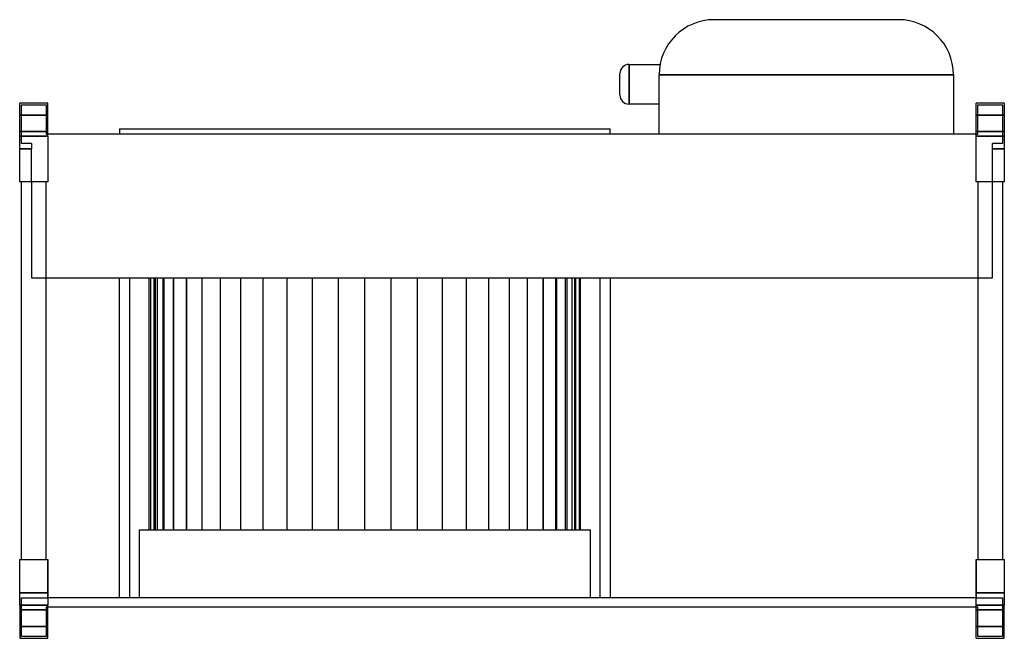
# Model space of a CAD drawing. Header units: millimetres. Extents: x -1 to 536, y -146 to 192.
import ezdxf

# ---------------------------------------------------------------- set-up
doc = ezdxf.new("R2010")
doc.units = ezdxf.units.MM
doc.layers.add('HIDDEN', color=7, linetype='Continuous')
doc.layers.add('THICK', color=7, linetype='Continuous')

msp = doc.modelspace()

# ---------------------------------------------------------------- linework, layer by layer
at = {"layer": 'HIDDEN'}
for p, q in [((377.75, 191.5), (377.75, 191.5)), ((478.25, 191.5), (478.25, 191.5)), ((331.35, 156.28), (331.35, 167.07)), ((331.35, 167.07), (331.35, 156.28)), ((331.35, 167.07), (331.35, 156.28)), ((347.75, 161.5), (508.25, 161.5)), ((347.75, 161.5), (347.75, 161.5)), ((347.75, 161.5), (347.75, 161.5)), ((347.75, 161.5), (347.75, 161.5)), ((508.25, 161.5), (508.25, 161.5)), ((331.35, 145.47), (331.35, 156.28)), ((331.35, 156.28), (331.35, 145.47)), ((331.35, 156.28), (331.35, 145.47)), ((-1, 146), (-1, 146)), ((-1, 146), (-1, 146)), ((0, 145), (13.37, 145)), ((0, 124), (0, 145)), ((0, 145), (0, 145)), ((13.37, 145), (13.37, 128.96)), ((13.37, 145), (13.37, 145)), ((14.37, 146), (14.37, 146)), ((14.37, 146), (14.37, 146)), ((520.62, 146), (520.62, 146)), ((520.62, 146), (520.62, 146)), ((521.62, 145), (521.62, 145)), ((521.62, 145), (535, 145)), ((521.62, 128.96), (521.62, 145)), ((535, 145), (535, 145)), ((535, 145), (535, 124)), ((536, 146), (536, 146)), ((536, 146), (536, 146)), ((-1, 139.5), (14.37, 139.5)), ((14.37, 139.5), (-1, 139.5)), ((520.62, 139.5), (536, 139.5)), ((536, 139.5), (520.62, 139.5)), ((14.37, 130.5), (-1, 130.5)), ((-1, 130.5), (14.37, 130.5)), ((13.37, 128.96), (14.37, 128.96)), ((13.37, 128.96), (13.37, 128.96)), ((14.37, 128.96), (14.37, 128.96)), ((14.37, 128.96), (14.37, 128.96)), ((347.75, 128.96), (347.75, 128.96)), ((508.25, 128.96), (508.25, 128.96)), ((536, 130.5), (520.62, 130.5)), ((520.62, 130.5), (536, 130.5)), ((520.62, 128.96), (520.62, 128.96)), ((520.62, 128.96), (520.62, 128.96)), ((520.62, 128.96), (521.62, 128.96)), ((521.62, 128.96), (521.62, 128.96)), ((-1, 128), (14.37, 128)), ((5.37, 124), (0, 124)), ((0, 124), (0, 124)), ((5.37, 124), (5.37, 121.1)), ((5.37, 124), (5.37, 124)), ((520.62, 128), (536, 128)), ((529.62, 124), (529.62, 124)), ((529.62, 121.1), (529.62, 124)), ((535, 124), (529.62, 124)), ((535, 124), (535, 124)), ((-1, 121.1), (5.37, 121.1)), ((5.37, 121.1), (-1, 121.1)), ((5.37, 121.1), (-1, 121.1)), ((5.37, 103), (5.37, 121.1)), ((529.62, 121.1), (536, 121.1)), ((536, 121.1), (529.62, 121.1)), ((536, 121.1), (529.62, 121.1)), ((529.62, 103), (529.62, 121.1)), ((-1, 103), (-1, 103)), ((-1, 103), (-1, 103)), ((0, 103), (0, 103)), ((0, 103), (0, 103)), ((5.37, 103), (5.37, 50.6)), ((5.37, 103), (5.37, 103)), ((5.37, 103), (5.37, 103)), ((13.37, 103), (13.37, 103)), ((13.37, 103), (13.37, 103)), ((14.37, 103), (14.37, 103)), ((14.37, 103), (14.37, 103)), ((520.62, 103), (520.62, 103)), ((520.62, 103), (520.62, 103)), ((521.62, 103), (521.62, 103)), ((521.62, 103), (521.62, 103)), ((529.62, 103), (529.62, 103)), ((529.62, 103), (529.62, 103)), ((529.62, 50.6), (529.62, 103)), ((535, 103), (535, 103)), ((535, 103), (535, 103)), ((536, 103), (536, 103)), ((536, 103), (536, 103)), ((5.37, 50.6), (5.37, 50.6)), ((5.37, 50.6), (529.62, 50.6)), ((53.5, -124), (53.5, 50.6)), ((58.85, 50.6), (58.85, -124)), ((69.55, -86.8), (69.55, 50.6)), ((70.39, 50.6), (70.39, -86.8)), ((70.39, 50.6), (70.39, -86.8)), ((72.36, -86.8), (72.36, 50.6)), ((72.36, -86.8), (72.36, 50.6)), ((72.91, 50.6), (72.91, -86.8)), ((72.91, 50.6), (72.91, -86.8)), ((74.17, -86.8), (74.17, 50.6)), ((74.17, -86.8), (74.17, 50.6)), ((77.06, 50.6), (77.06, -86.8)), ((77.06, 50.6), (77.06, -86.8)), ((77.77, -86.8), (77.77, 50.6)), ((77.77, -86.8), (77.77, 50.6)), ((82.79, 50.6), (82.79, -86.8)), ((82.79, 50.6), (82.79, -86.8)), ((83.09, -86.8), (83.09, 50.6)), ((83.09, -86.8), (83.09, 50.6)), ((89.99, 50.6), (89.99, -86.8)), ((89.99, 50.6), (89.99, -86.8)), ((90.05, -86.8), (90.05, 50.6)), ((90.05, -86.8), (90.05, 50.6)), ((98.55, -86.8), (98.55, 50.6)), ((98.55, -86.8), (98.55, 50.6)), ((108.45, -86.8), (108.45, 50.6)), ((108.45, -86.8), (108.45, 50.6)), ((119.59, -86.8), (119.59, 50.6)), ((119.59, -86.8), (119.59, 50.6)), ((131.79, -86.8), (131.79, 50.6)), ((131.79, -86.8), (131.79, 50.6)), ((144.87, -86.8), (144.87, 50.6)), ((144.87, -86.8), (144.87, 50.6)), ((158.62, -86.8), (158.62, 50.6)), ((158.62, -86.8), (158.62, 50.6)), ((172.82, -86.8), (172.82, 50.6)), ((172.82, -86.8), (172.82, 50.6)), ((187.25, -86.8), (187.25, 50.6)), ((187.25, -86.8), (187.25, 50.6)), ((201.68, -86.8), (201.68, 50.6)), ((201.68, -86.8), (201.68, 50.6)), ((215.88, -86.8), (215.88, 50.6)), ((215.88, -86.8), (215.88, 50.6)), ((229.63, -86.8), (229.63, 50.6)), ((229.63, -86.8), (229.63, 50.6)), ((242.71, -86.8), (242.71, 50.6)), ((242.71, -86.8), (242.71, 50.6)), ((254.91, -86.8), (254.91, 50.6)), ((254.91, -86.8), (254.91, 50.6)), ((266.05, -86.8), (266.05, 50.6)), ((266.05, -86.8), (266.05, 50.6)), ((275.95, -86.8), (275.95, 50.6)), ((275.95, -86.8), (275.95, 50.6)), ((284.45, -86.8), (284.45, 50.6)), ((284.45, -86.8), (284.45, 50.6)), ((284.51, 50.6), (284.51, -86.8)), ((284.51, 50.6), (284.51, -86.8)), ((291.41, -86.8), (291.41, 50.6)), ((291.41, -86.8), (291.41, 50.6)), ((291.71, 50.6), (291.71, -86.8)), ((291.71, 50.6), (291.71, -86.8)), ((296.73, -86.8), (296.73, 50.6)), ((296.73, -86.8), (296.73, 50.6)), ((297.44, 50.6), (297.44, -86.8)), ((297.44, 50.6), (297.44, -86.8)), ((300.33, -86.8), (300.33, 50.6)), ((300.33, -86.8), (300.33, 50.6)), ((301.59, 50.6), (301.59, -86.8)), ((301.59, 50.6), (301.59, -86.8)), ((302.14, 50.6), (302.14, -86.8)), ((302.14, -86.8), (302.14, 50.6)), ((304.11, 50.6), (304.11, -86.8)), ((304.11, 50.6), (304.11, -86.8)), ((304.95, -86.8), (304.95, 50.6)), ((315.65, -124), (315.65, 50.6)), ((321, 50.6), (321, -124)), ((529.62, 50.6), (529.62, 50.6)), ((64.2, -86.8), (64.2, -124)), ((64.2, -86.8), (310.3, -86.8)), ((310.3, -124), (310.3, -86.8)), ((-1, -103), (-1, -103)), ((-1, -103), (-1, -103)), ((0, -103), (0, -103)), ((0, -103), (0, -103)), ((13.37, -103), (13.37, -103)), ((13.37, -103), (13.37, -103)), ((14.37, -124), (14.37, -103)), ((14.37, -103), (14.37, -103)), ((14.37, -103), (14.37, -103)), ((14.37, -103), (14.37, -103)), ((14.37, -103), (14.37, -103)), ((520.62, -103), (520.62, -103)), ((520.62, -103), (520.62, -103)), ((520.62, -103), (520.62, -124)), ((520.62, -103), (520.62, -103)), ((520.62, -103), (520.62, -103)), ((521.62, -103), (521.62, -103)), ((521.62, -103), (521.62, -103)), ((535, -103), (535, -103)), ((535, -103), (535, -103)), ((536, -103), (536, -103)), ((536, -103), (536, -103)), ((-1, -121.1), (14.37, -121.1)), ((14.37, -121.1), (-1, -121.1)), ((-1, -121.1), (14.37, -121.1)), ((520.62, -121.1), (536, -121.1)), ((536, -121.1), (520.62, -121.1)), ((520.62, -121.1), (536, -121.1)), ((14.37, -128), (-1, -128)), ((0, -124), (0, -124)), ((0, -124), (14.37, -124)), ((0, -145), (0, -124)), ((520.62, -124), (14.37, -124)), ((14.37, -124), (14.37, -124)), ((14.37, -124), (14.37, -124)), ((520.62, -124), (520.62, -124)), ((520.62, -124), (535, -124)), ((520.62, -124), (520.62, -124)), ((536, -128), (520.62, -128)), ((535, -124), (535, -145)), ((535, -124), (535, -124)), ((14.37, -130.5), (-1, -130.5)), ((-1, -130.5), (14.37, -130.5)), ((14.37, -128.96), (13.37, -128.96)), ((13.37, -128.96), (13.37, -128.96)), ((13.37, -128.96), (13.37, -145)), ((14.37, -128.96), (14.37, -128.96)), ((14.37, -128.96), (14.37, -128.96)), ((520.62, -128.96), (520.62, -128.96)), ((521.62, -128.96), (520.62, -128.96)), ((520.62, -128.96), (520.62, -128.96)), ((536, -130.5), (520.62, -130.5)), ((520.62, -130.5), (536, -130.5)), ((521.62, -145), (521.62, -128.96)), ((521.62, -128.96), (521.62, -128.96)), ((-1, -139.5), (14.37, -139.5)), ((14.37, -139.5), (-1, -139.5)), ((520.62, -139.5), (536, -139.5)), ((536, -139.5), (520.62, -139.5)), ((-1, -146), (-1, -146)), ((-1, -146), (-1, -146)), ((13.37, -145), (0, -145)), ((0, -145), (0, -145)), ((13.37, -145), (13.37, -145)), ((14.37, -146), (14.37, -146)), ((14.37, -146), (14.37, -146)), ((520.62, -146), (520.62, -146)), ((520.62, -146), (520.62, -146)), ((535, -145), (521.62, -145)), ((521.62, -145), (521.62, -145)), ((535, -145), (535, -145)), ((536, -146), (536, -146)), ((536, -146), (536, -146))]:
    msp.add_line(p, q, dxfattribs=at)
at = {"layer": 'THICK'}
for p, q in [((478.25, 191.5), (377.75, 191.5)), ((331.35, 156.28), (331.35, 167.07)), ((331.35, 167.07), (348.27, 167.07)), ((326.35, 156.28), (326.35, 162.07)), ((347.75, 128.96), (347.75, 161.5)), ((508.25, 161.5), (347.75, 161.5)), ((508.25, 161.5), (508.25, 128.96)), ((326.35, 150.47), (326.35, 156.28)), ((331.35, 145.47), (331.35, 156.28)), ((14.37, 146), (-1, 146)), ((-1, 128), (-1, 146)), ((14.37, 128), (14.37, 146)), ((347.75, 145.47), (331.35, 145.47)), ((520.62, 128), (520.62, 146)), ((536, 146), (520.62, 146)), ((536, 146), (536, 128)), ((520.62, 128.96), (14.37, 128.96)), ((53.5, 131.96), (321, 131.96)), ((53.5, 131.96), (53.5, 128.96)), ((321, 128.96), (321, 131.96)), ((14.37, 128), (-1, 128)), ((-1, 103), (-1, 128)), ((14.37, 128), (14.37, 103)), ((520.62, 103), (520.62, 128)), ((536, 128), (520.62, 128)), ((536, 128), (536, 103)), ((14.37, 103), (-1, 103)), ((0, -103), (0, 103)), ((13.37, -103), (13.37, 103)), ((536, 103), (520.62, 103)), ((521.62, 103), (521.62, -103)), ((535, 103), (535, -103)), ((-1, -103), (14.37, -103)), ((-1, -128), (-1, -103)), ((14.37, -103), (14.37, -128)), ((520.62, -103), (536, -103)), ((520.62, -128), (520.62, -103)), ((536, -103), (536, -128)), ((-1, -128), (14.37, -128)), ((-1, -128), (-1, -146)), ((14.37, -146), (14.37, -128)), ((520.62, -146), (520.62, -128)), ((520.62, -128), (536, -128)), ((536, -146), (536, -128)), ((520.62, -128.96), (14.37, -128.96)), ((-1, -146), (14.37, -146)), ((520.62, -146), (536, -146))]:
    msp.add_line(p, q, dxfattribs=at)
for centre, start, end in [((331.35, 162.07), 89.9999, 180), ((331.35, 150.47), 179.9999, 270.0001)]:
    msp.add_arc(centre, 5, start, end, dxfattribs=at)
for centre, major_axis, start_param, end_param in [((377.75, 161.5), (-30, 0), -1.570796, 0), ((478.25, 161.5), (30, 0), 0, 1.570796)]:
    msp.add_ellipse(centre, major_axis=major_axis, ratio=1, start_param=start_param, end_param=end_param, dxfattribs=at)

doc.saveas('drawing.dxf')
